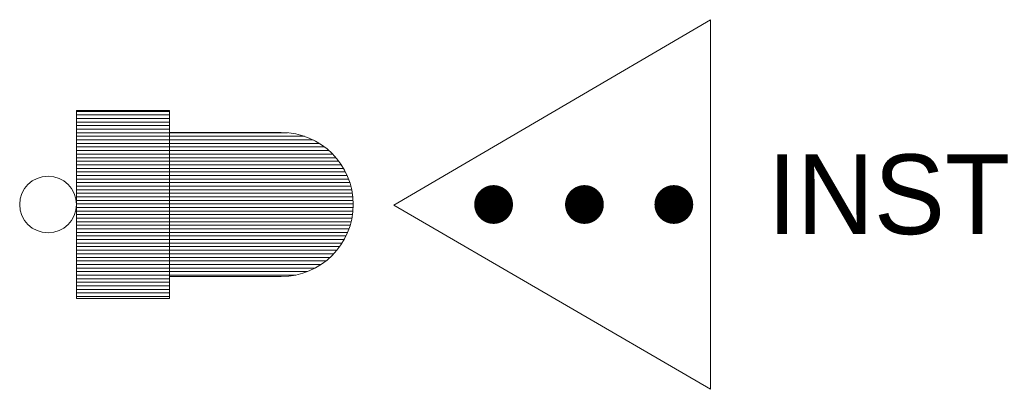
# Model space of a CAD drawing. Header units: metres. Extents: x -0.25 to 8.4, y -1.62 to 1.62.
import ezdxf
from ezdxf.enums import TextEntityAlignment as Align

# ---------------------------------------------------------------- set-up
doc = ezdxf.new("R2010")
doc.units = ezdxf.units.M
doc.layers.add('B-WE-IW-VRI_OVERIG-G', color=254, linetype='Continuous', lineweight=18)
doc.layers.add('B-WE-IW-VRI_OVERIG-T18', color=254, linetype='Continuous', lineweight=18)
doc.styles.add('ISO-NLCS', font='ISO-NLCS.SHX', dxfattribs={"height": 2.5})

msp = doc.modelspace()

# ---------------------------------------------------------------- linework, layer by layer
at = {"layer": 'B-WE-IW-VRI_OVERIG-G'}
for p, q in [((3.0393, -0.005), (5.8203, 1.6225)), ((5.8203, 1.6225), (5.8213, -1.6225)), ((0.2496, -0.8259), (0.2496, 0.8259)), ((0.2496, 0.8259), (1.0667, 0.8259)), ((0.2496, 0.8174), (1.0667, 0.8174)), ((0.2496, 0.7861), (1.0667, 0.7861)), ((1.0667, 0.8259), (1.0667, -0.8259)), ((0.2496, 0.7549), (1.0667, 0.7549)), ((0.2496, 0.7236), (1.0667, 0.7236)), ((0.2496, 0.6924), (1.0667, 0.6924)), ((0.2496, 0.6611), (1.0667, 0.6611)), ((0.2496, 0.6299), (2.1055, 0.6299)), ((2.0498, 0.6323), (1.0667, 0.6323)), ((0.2496, 0.5986), (2.2535, 0.5986)), ((0.2496, 0.5674), (2.3289, 0.5674)), ((0.2496, 0.5361), (2.3851, 0.5361)), ((0.2496, 0.5049), (2.4305, 0.5049)), ((0.2496, 0.4736), (2.4687, 0.4736)), ((0.2496, 0.4424), (2.5016, 0.4424)), ((0.2496, 0.4111), (2.5302, 0.4111)), ((0.2496, 0.3799), (2.5553, 0.3799)), ((0.2496, 0.3486), (2.5773, 0.3486)), ((0.2496, 0.3174), (2.5967, 0.3174)), ((0.2496, 0.2861), (2.6137, 0.2861)), ((0.2496, 0.2549), (2.6285, 0.2549)), ((0.2496, 0.2236), (2.6412, 0.2236)), ((0.2496, 0.1924), (2.6521, 0.1924)), ((0.2496, 0.1611), (2.6612, 0.1611)), ((0.2496, 0.1299), (2.6686, 0.1299)), ((0.2496, 0.0986), (2.6744, 0.0986)), ((0.2496, 0), (0.249, 0)), ((0.2496, 0.0674), (2.6785, 0.0674)), ((0.2496, 0.0361), (2.6811, 0.0361)), ((0.2496, 0.0049), (2.6821, 0.0049)), ((0.2496, -0.0264), (2.6815, -0.0264)), ((0.2496, -0.0576), (2.6795, -0.0576)), ((5.8213, -1.6225), (3.0393, -0.005)), ((0.2496, -0.0889), (2.6758, -0.0889)), ((0.2496, -0.1201), (2.6706, -0.1201)), ((0.2496, -0.1514), (2.6637, -0.1514)), ((0.2496, -0.1826), (2.6551, -0.1826)), ((0.2496, -0.2139), (2.6448, -0.2139)), ((0.2496, -0.2451), (2.6326, -0.2451)), ((0.2496, -0.2764), (2.6185, -0.2764)), ((0.2496, -0.3076), (2.6022, -0.3076)), ((0.2496, -0.3389), (2.5836, -0.3389)), ((0.2496, -0.3701), (2.5624, -0.3701)), ((0.2496, -0.4014), (2.5384, -0.4014)), ((0.2496, -0.4326), (2.5109, -0.4326)), ((0.2496, -0.4639), (2.4795, -0.4639)), ((0.2496, -0.4951), (2.4431, -0.4951)), ((0.2496, -0.5264), (2.4001, -0.5264)), ((0.2496, -0.5576), (2.3479, -0.5576)), ((0.2496, -0.5889), (2.2801, -0.5889)), ((0.2496, -0.6201), (2.1733, -0.6201)), ((0.2496, -0.6514), (1.0667, -0.6514)), ((0.2496, -0.6826), (1.0667, -0.6826)), ((2.0498, -0.6323), (1.0667, -0.6323)), ((0.2496, -0.7139), (1.0667, -0.7139)), ((0.2496, -0.7451), (1.0667, -0.7451)), ((0.2496, -0.7764), (1.0667, -0.7764)), ((0.2496, -0.8076), (1.0667, -0.8076)), ((0.2496, -0.8259), (1.0667, -0.8259))]:
    msp.add_line(p, q, dxfattribs=at)
at = {"layer": 'B-WE-IW-VRI_OVERIG-G', "const_width": 0.1702}
for points in [[(3.8298, 0, 1), (4, 0, 1)], [(4.6283, 0, 1), (4.7985, 0, 1)], [(5.4138, 0, 1), (5.5839, 0, 1)]]:
    msp.add_lwpolyline(points, format="xyb", close=True, dxfattribs=at)
at = {"layer": 'B-WE-IW-VRI_OVERIG-G'}
msp.add_circle((0, 0), 0.249, dxfattribs=at)
msp.add_arc((2.0498, 0), 0.6323, 270, 90, dxfattribs=at)

# ---------------------------------------------------------------- texts
at = {"layer": 'B-WE-IW-VRI_OVERIG-T18', "style": 'ISO-NLCS'}
msp.add_attdef('INST', text='%%uV.W.S. RI 2/8 op 300M', height=0.7, dxfattribs=at).set_placement((6.3208, 0.0897), align=Align.MIDDLE_LEFT)

doc.saveas('drawing.dxf')
